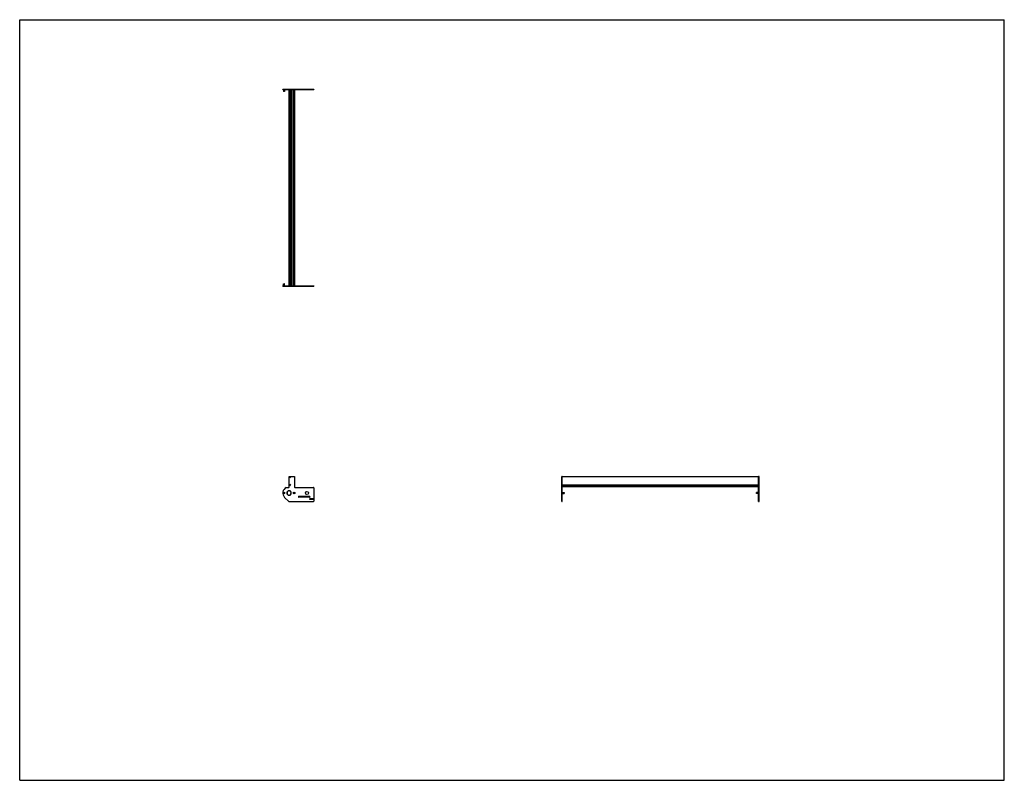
# Model space of a CAD drawing. Header units: inches. Extents: x 0 to 242, y 0 to 187.
import ezdxf

# ---------------------------------------------------------------- set-up
doc = ezdxf.new("R2010")
doc.units = ezdxf.units.IN
doc.header["$LTSCALE"] = 13.31
doc.header["$MEASUREMENT"] = 0
doc.layers.get('0').update_dxf_attribs({"linetype": 'CONTINUOUS'})
for name, color, linetype in [('350667_BL6', 7, 'CONTINUOUS'), ('350668_BL2', 7, 'CONTINUOUS'), ('350669_48_BL7', 7, 'CONTINUOUS'), ('930412M_BL1', 7, 'CONTINUOUS'), ('930412M_BL3', 7, 'CONTINUOUS'), ('930412M_BL8', 7, 'CONTINUOUS'), ('930516M_BL0', 7, 'CONTINUOUS'), ('930516M_BL4', 7, 'CONTINUOUS'), ('930516M_BL5', 7, 'CONTINUOUS'), ('930516M_BL9', 7, 'CONTINUOUS')]:
    doc.layers.add(name, color=color, linetype=linetype)

# ---------------------------------------------------------------- blocks, each defined once
blk = doc.blocks.new('930516M_BL0', base_point=(64.95, 96.27))
at = {"layer": '930516M_BL0', "color": 7, "linetype": 'CONTINUOUS'}
for p, q in [((64.85, 122.08), (64.86, 122.09)), ((64.85, 122.08), (65.05, 122.08)), ((64.85, 121.58), (64.85, 122.08)), ((64.86, 122.09), (65.04, 122.09)), ((65.05, 122.08), (65.04, 122.09)), ((65.05, 121.58), (65.05, 122.08)), ((64.95, 70.71), (64.89, 70.68)), ((64.89, 70.68), (64.89, 70.61)), ((64.89, 70.61), (64.95, 70.57)), ((65.01, 70.68), (64.95, 70.71)), ((64.95, 70.57), (65.01, 70.61)), ((65.01, 70.61), (65.01, 70.68))]:
    blk.add_line(p, q, dxfattribs=at)
blk.add_circle((64.95, 70.64), 0.197, dxfattribs=at)
blk = doc.blocks.new('930412M_BL1', base_point=(66.38, 98.16))
at = {"layer": '930412M_BL1', "color": 7, "linetype": 'CONTINUOUS'}
for p, q in [((66.34, 121.93), (66.43, 121.93)), ((66.34, 121.93), (66.43, 121.93)), ((66.38, 74.6), (66.33, 74.58)), ((66.33, 74.58), (66.33, 74.52)), ((66.33, 74.52), (66.38, 74.49)), ((66.43, 74.58), (66.38, 74.6)), ((66.38, 74.49), (66.43, 74.52)), ((66.43, 74.52), (66.43, 74.58))]:
    blk.add_line(p, q, dxfattribs=at)
blk.add_circle((66.38, 74.55), 0.157, dxfattribs=at)
blk = doc.blocks.new('350668_BL2', base_point=(99.01, 95.05))
at = {"layer": '350668_BL2', "color": 7, "linetype": 'CONTINUOUS'}
for p, q in [((64.68, 121.58), (72.29, 121.58)), ((64.68, 121.46), (64.68, 121.58)), ((64.68, 121.46), (66.2, 121.46)), ((65.51, 121.46), (65.51, 121.58)), ((66.2, 121.58), (66.2, 121.46)), ((66.2, 121.46), (72.29, 121.46)), ((67.57, 121.58), (67.57, 121.46)), ((72.29, 121.58), (72.29, 121.46)), ((66.2, 72.06), (66.2, 74.67)), ((66.26, 74.73), (67.51, 74.73)), ((67.57, 74.67), (67.57, 72.06)), ((133.22, 68.51), (133.22, 74.73)), ((133.34, 74.73), (133.22, 74.73)), ((133.34, 68.51), (133.34, 74.73)), ((65.51, 72), (66.14, 72)), ((66.17, 71.2), (66.17, 71.14)), ((66.23, 71.14), (66.23, 71.2)), ((67.63, 72), (72.16, 72)), ((72.29, 71.88), (72.29, 68.64)), ((133.34, 72), (133.22, 72)), ((66.14, 68.55), (65.12, 69.56)), ((66.17, 70.14), (66.17, 70.08)), ((66.23, 70.08), (66.23, 70.14)), ((66.23, 68.51), (72.16, 68.51)), ((68.64, 69.84), (71.26, 69.84)), ((71.26, 69.59), (68.64, 69.59)), ((71.29, 69.07), (71.29, 69.2)), ((71.35, 69.26), (72.1, 69.26)), ((72.1, 69.01), (71.35, 69.01)), ((72.16, 69.2), (72.16, 69.07)), ((133.22, 68.51), (133.34, 68.51))]:
    blk.add_line(p, q, dxfattribs=at)
for centre, radius in [((66.38, 74.55), 0.175), ((66.38, 72.61), 0.175), ((64.95, 70.64), 0.21), ((67.45, 70.64), 0.21), ((70.6, 70.64), 0.375)]:
    blk.add_circle(centre, radius, dxfattribs=at)
for centre, radius, start, end in [((66.26, 74.67), 0.06, 90, 180), ((67.51, 74.67), 0.06, 0, 90), ((66.2, 70.64), 1.52, 116.9083, 225), ((66.2, 70.64), 0.562, 93.0572, 266.9428), ((66.2, 70.64), 0.5, 93.4398, 266.5602), ((66.14, 72.06), 0.06, 270, 360), ((66.2, 70.64), 0.562, 273.0572, 86.9428), ((66.2, 70.64), 0.5, 273.4398, 86.5602), ((67.63, 72.06), 0.06, 180, 270), ((72.16, 71.88), 0.125, 0, 90), ((66.23, 68.64), 0.125, 225, 270), ((68.64, 69.71), 0.125, 90, 270), ((71.26, 69.71), 0.125, 270, 90), ((71.35, 69.2), 0.06, 90, 180), ((71.35, 69.07), 0.06, 180, 270), ((72.1, 69.2), 0.06, 0, 90), ((72.1, 69.07), 0.06, 270, 360), ((72.16, 68.64), 0.125, 270, 360)]:
    blk.add_arc(centre, radius, start, end, dxfattribs=at)
blk = doc.blocks.new('930412M_BL3', base_point=(66.38, 72.61))
at = {"layer": '930412M_BL3', "color": 7, "linetype": 'CONTINUOUS'}
for p, q in [((66.38, 72.67), (66.33, 72.64)), ((66.33, 72.64), (66.33, 72.58)), ((66.43, 72.64), (66.38, 72.67)), ((66.43, 72.58), (66.43, 72.64)), ((66.33, 72.58), (66.38, 72.55)), ((66.38, 72.55), (66.43, 72.58))]:
    blk.add_line(p, q, dxfattribs=at)
blk.add_circle((66.38, 72.61), 0.157, dxfattribs=at)
blk = doc.blocks.new('930516M_BL4', base_point=(100.55, 70.64))
at = {"layer": '930516M_BL4', "color": 7, "linetype": 'CONTINUOUS'}
for p, q in [((67.45, 70.71), (67.39, 70.68)), ((67.39, 70.68), (67.39, 70.61)), ((67.39, 70.61), (67.45, 70.57)), ((67.51, 70.68), (67.45, 70.71)), ((67.45, 70.57), (67.51, 70.61)), ((67.51, 70.61), (67.51, 70.68)), ((133.34, 70.74), (133.84, 70.74)), ((133.34, 70.54), (133.84, 70.54)), ((133.84, 70.74), (133.84, 70.54)), ((133.84, 70.74), (133.85, 70.73)), ((133.84, 70.54), (133.85, 70.55)), ((133.85, 70.73), (133.85, 70.55))]:
    blk.add_line(p, q, dxfattribs=at)
blk.add_circle((67.45, 70.64), 0.197, dxfattribs=at)
blk = doc.blocks.new('930516M_BL5', base_point=(64.95, 169.56))
at = {"layer": '930516M_BL5', "color": 7, "linetype": 'CONTINUOUS'}
for p, q in [((64.85, 169.82), (64.85, 169.32)), ((65.05, 169.82), (65.05, 169.32)), ((64.85, 169.32), (64.86, 169.31)), ((65.05, 169.32), (64.85, 169.32)), ((65.04, 169.31), (64.86, 169.31)), ((65.05, 169.32), (65.04, 169.31))]:
    blk.add_line(p, q, dxfattribs=at)
blk = doc.blocks.new('350667_BL6', base_point=(123.19, 119.23))
at = {"layer": '350667_BL6', "color": 7, "linetype": 'CONTINUOUS'}
for p, q in [((64.68, 169.82), (64.68, 169.94)), ((64.68, 169.94), (72.29, 169.94)), ((64.68, 169.82), (72.29, 169.82)), ((65.51, 169.82), (65.51, 169.94)), ((66.2, 169.94), (66.2, 169.82)), ((67.57, 169.94), (67.57, 169.82)), ((72.29, 169.94), (72.29, 169.82)), ((181.71, 74.73), (181.58, 74.73)), ((181.58, 68.51), (181.58, 74.73)), ((181.71, 68.51), (181.71, 74.73)), ((181.71, 72), (181.58, 72)), ((181.58, 68.51), (181.71, 68.51))]:
    blk.add_line(p, q, dxfattribs=at)
blk = doc.blocks.new('350669_48_BL7', base_point=(123.89, 121.03))
at = {"layer": '350669_48_BL7', "color": 7, "linetype": 'CONTINUOUS'}
for p, q in [((66.2, 121.58), (66.2, 169.82)), ((66.26, 121.58), (66.26, 169.82)), ((66.34, 169.82), (66.34, 121.58)), ((66.43, 169.82), (66.43, 121.58)), ((66.82, 121.58), (66.82, 169.82)), ((66.95, 121.58), (66.95, 169.82)), ((67.34, 121.58), (67.34, 169.82)), ((67.43, 121.58), (67.43, 169.82)), ((67.51, 121.58), (67.51, 169.82)), ((67.57, 169.82), (67.57, 121.58)), ((133.34, 74.68), (181.58, 74.68)), ((133.34, 72.73), (133.34, 74.64)), ((133.34, 72.65), (181.58, 72.65)), ((181.58, 72.71), (181.58, 74.64)), ((133.34, 72.57), (181.58, 72.57)), ((133.34, 72.27), (133.34, 72.51)), ((133.34, 72.24), (181.58, 72.24)), ((181.58, 72.24), (181.58, 72.49))]:
    blk.add_line(p, q, dxfattribs=at)
blk = doc.blocks.new('930412M_BL8', base_point=(66.38, 169.47))
at = {"layer": '930412M_BL8', "color": 7, "linetype": 'CONTINUOUS'}
for p, q in [((66.43, 169.47), (66.34, 169.47)), ((66.43, 169.46), (66.34, 169.46))]:
    blk.add_line(p, q, dxfattribs=at)
blk = doc.blocks.new('930516M_BL9', base_point=(181.33, 70.64))
at = {"layer": '930516M_BL9', "color": 7, "linetype": 'CONTINUOUS'}
for p, q in [((181.08, 70.74), (181.07, 70.73)), ((181.07, 70.55), (181.07, 70.73)), ((181.08, 70.54), (181.07, 70.55)), ((181.58, 70.74), (181.08, 70.74)), ((181.08, 70.54), (181.08, 70.74)), ((181.58, 70.54), (181.08, 70.54))]:
    blk.add_line(p, q, dxfattribs=at)

msp = doc.modelspace()

# ---------------------------------------------------------------- linework, layer by layer
at = {"color": 7, "linetype": 'CONTINUOUS'}
for p, q in [((0, 0), (0, 187)), ((0, 187), (242, 187)), ((242, 0), (242, 187)), ((0, 0), (242, 0))]:
    msp.add_line(p, q, dxfattribs=at)

# ---------------------------------------------------------------- block references
at = {"layer": '350667_BL6'}
msp.add_blockref('350667_BL6', (123.19, 119.23), dxfattribs=at)
at = {"layer": '350668_BL2'}
msp.add_blockref('350668_BL2', (99.01, 95.05), dxfattribs=at)
at = {"layer": '350669_48_BL7'}
msp.add_blockref('350669_48_BL7', (123.89, 121.03), dxfattribs=at)
at = {"layer": '930412M_BL1'}
msp.add_blockref('930412M_BL1', (66.38, 98.16), dxfattribs=at)
at = {"layer": '930412M_BL3'}
msp.add_blockref('930412M_BL3', (66.38, 72.61), dxfattribs=at)
at = {"layer": '930412M_BL8'}
msp.add_blockref('930412M_BL8', (66.38, 169.47), dxfattribs=at)
at = {"layer": '930516M_BL0'}
msp.add_blockref('930516M_BL0', (64.95, 96.27), dxfattribs=at)
at = {"layer": '930516M_BL4'}
msp.add_blockref('930516M_BL4', (100.55, 70.64), dxfattribs=at)
at = {"layer": '930516M_BL5'}
msp.add_blockref('930516M_BL5', (64.95, 169.56), dxfattribs=at)
at = {"layer": '930516M_BL9'}
msp.add_blockref('930516M_BL9', (181.33, 70.64), dxfattribs=at)

doc.saveas('drawing.dxf')
